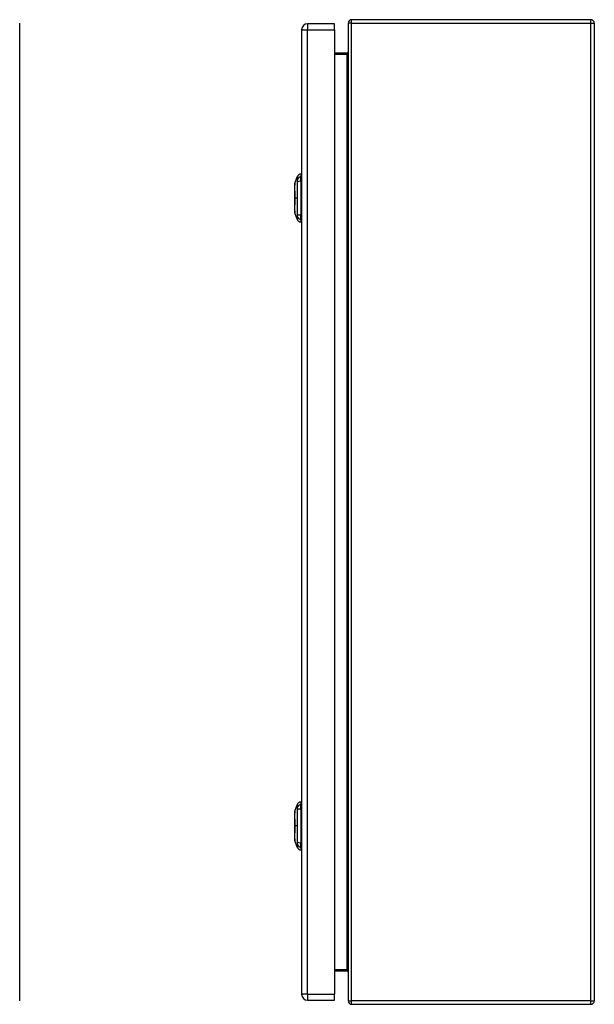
# Model space of a CAD drawing. Header units: inches. Extents: x 9.2 to 89.6, y 6 to 56.3.
# Tile 7 of 8: x 53.4 to 67.5, y 19.5 to 43.5. Entities that reach past the tile are written whole.
import ezdxf

# ---------------------------------------------------------------- set-up
doc = ezdxf.new("R2010")
doc.units = ezdxf.units.IN
doc.header["$MEASUREMENT"] = 0
doc.layers.add('Visible Edges(ANSI)', color=7, linetype='Continuous', lineweight=25)
doc.layers.add('Visible Tangent Edges(ANSI)', color=7, linetype='Continuous', lineweight=25)

msp = doc.modelspace()

# ---------------------------------------------------------------- linework, layer by layer
at = {"layer": 'Visible Edges(ANSI)'}
for p, q in [((67.37, 43.504), (61.538, 43.504)), ((53.445, 19.588), (53.445, 43.42)), ((60.319, 43.26), (60.319, 19.749)), ((61.119, 43.406), (60.465, 43.406)), ((61.119, 43.26), (61.119, 43.406)), ((61.119, 43.26), (61.119, 19.749)), ((61.454, 43.42), (61.454, 19.588)), ((67.454, 43.42), (67.454, 19.588)), ((61.423, 42.691), (61.119, 42.691)), ((60.149, 39.512), (60.211, 39.672)), ((60.303, 39.746), (60.303, 39.678)), ((60.303, 39.567), (60.303, 39.678)), ((60.303, 39.567), (60.303, 38.744)), ((60.211, 38.639), (60.149, 38.799)), ((60.303, 38.633), (60.303, 38.744)), ((60.303, 38.633), (60.303, 38.565)), ((60.149, 24.209), (60.211, 24.369)), ((60.303, 24.443), (60.303, 24.375)), ((60.303, 24.264), (60.303, 24.375)), ((60.303, 24.264), (60.303, 23.441)), ((60.211, 23.336), (60.149, 23.496)), ((60.303, 23.33), (60.303, 23.441)), ((60.303, 23.33), (60.303, 23.262)), ((61.119, 20.317), (61.423, 20.317)), ((61.119, 19.603), (61.119, 19.749)), ((60.465, 19.603), (61.119, 19.603)), ((61.538, 19.504), (67.37, 19.504))]:
    msp.add_line(p, q, dxfattribs=at)
at = {"layer": 'Visible Edges(ANSI)', "flags": 128}
for points in [[(60.149, 39.511), (60.149, 39.51), (60.149, 39.509), (60.149, 39.507), (60.149, 39.504), (60.149, 39.5), (60.149, 39.495), (60.149, 39.49), (60.149, 39.484), (60.149, 39.477), (60.149, 39.469), (60.148, 39.46), (60.148, 39.451), (60.148, 39.441), (60.148, 39.43), (60.148, 39.419), (60.148, 39.407), (60.148, 39.394), (60.148, 39.381), (60.148, 39.367), (60.148, 39.353), (60.148, 39.338), (60.149, 39.323), (60.149, 39.308), (60.149, 39.292), (60.149, 39.275), (60.149, 39.259), (60.149, 39.242), (60.149, 39.225), (60.149, 39.208), (60.149, 39.191), (60.149, 39.173), (60.149, 39.156), (60.149, 39.139), (60.149, 39.121), (60.149, 39.104), (60.149, 39.087), (60.149, 39.069), (60.149, 39.053), (60.149, 39.036), (60.149, 39.02), (60.149, 39.004), (60.149, 38.988), (60.148, 38.973), (60.148, 38.958), (60.148, 38.944), (60.148, 38.93), (60.148, 38.917), (60.148, 38.904), (60.148, 38.892), (60.148, 38.881), (60.148, 38.87), (60.148, 38.86), (60.148, 38.851), (60.149, 38.842), (60.149, 38.835), (60.149, 38.828), (60.149, 38.821), (60.149, 38.816), (60.149, 38.811), (60.149, 38.807), (60.149, 38.804), (60.149, 38.802), (60.149, 38.801), (60.149, 38.801)], [(60.149, 24.208), (60.149, 24.207), (60.149, 24.206), (60.149, 24.204), (60.149, 24.201), (60.149, 24.197), (60.149, 24.192), (60.149, 24.187), (60.149, 24.181), (60.149, 24.174), (60.149, 24.166), (60.148, 24.157), (60.148, 24.148), (60.148, 24.138), (60.148, 24.127), (60.148, 24.116), (60.148, 24.104), (60.148, 24.091), (60.148, 24.078), (60.148, 24.064), (60.148, 24.05), (60.148, 24.035), (60.149, 24.02), (60.149, 24.005), (60.149, 23.989), (60.149, 23.972), (60.149, 23.956), (60.149, 23.939), (60.149, 23.922), (60.149, 23.905), (60.149, 23.888), (60.149, 23.87), (60.149, 23.853), (60.149, 23.836), (60.149, 23.818), (60.149, 23.801), (60.149, 23.784), (60.149, 23.766), (60.149, 23.75), (60.149, 23.733), (60.149, 23.717), (60.149, 23.701), (60.149, 23.685), (60.148, 23.67), (60.148, 23.655), (60.148, 23.641), (60.148, 23.627), (60.148, 23.614), (60.148, 23.601), (60.148, 23.589), (60.148, 23.578), (60.148, 23.567), (60.148, 23.557), (60.148, 23.548), (60.149, 23.539), (60.149, 23.532), (60.149, 23.525), (60.149, 23.518), (60.149, 23.513), (60.149, 23.508), (60.149, 23.504), (60.149, 23.501), (60.149, 23.499), (60.149, 23.498), (60.149, 23.498)]]:
    msp.add_lwpolyline(points, dxfattribs=at)
at = {"layer": 'Visible Edges(ANSI)'}
for centre, radius, start, end in [((61.538, 43.42), 0.084, 90, 180), ((67.37, 43.42), 0.084, 0, 90), ((60.465, 43.26), 0.146, 90, 180), ((61.423, 42.722), 0.031, 270, 0), ((60.321, 39.629), 0.118, 98.6009, 158.7495), ((60.296, 39.687), 0.0394, 53.1301, 78.463), ((60.154, 39.511), 0.00492, 158.7495, 179.7912), ((60.154, 38.801), 0.00492, 180.2088, 201.2505), ((60.321, 38.682), 0.118, 201.2505, 261.3991), ((60.296, 38.624), 0.0394, 281.537, 306.8699), ((60.321, 24.326), 0.118, 98.6009, 158.7495), ((60.296, 24.384), 0.0394, 53.1301, 78.463), ((60.154, 24.208), 0.00492, 158.7495, 179.7912), ((60.154, 23.498), 0.00492, 180.2088, 201.2505), ((60.321, 23.379), 0.118, 201.2505, 261.3991), ((60.296, 23.321), 0.0394, 281.537, 306.8699), ((61.423, 20.286), 0.031, 0, 90), ((60.465, 19.749), 0.146, 180, 270), ((61.538, 19.588), 0.084, 180, 270), ((67.37, 19.588), 0.084, 270, 0)]:
    msp.add_arc(centre, radius, start, end, dxfattribs=at)
at = {"layer": 'Visible Tangent Edges(ANSI)'}
for p, q in [((61.538, 43.42), (61.538, 43.504)), ((67.37, 43.42), (67.37, 43.504)), ((60.319, 43.26), (60.465, 43.26)), ((60.465, 43.406), (60.465, 43.26)), ((60.465, 19.749), (60.465, 43.26)), ((60.465, 43.26), (61.119, 43.26)), ((61.538, 43.42), (61.454, 43.42)), ((61.538, 19.588), (61.538, 43.42)), ((61.538, 43.42), (67.37, 43.42)), ((67.37, 43.42), (67.454, 43.42)), ((67.37, 19.588), (67.37, 43.42)), ((61.119, 42.66), (61.423, 42.66)), ((61.423, 42.691), (61.423, 42.66)), ((61.423, 42.66), (61.423, 20.348)), ((60.149, 39.156), (60.149, 39.156)), ((60.211, 39.156), (60.149, 39.156)), ((60.149, 23.853), (60.149, 23.853)), ((60.211, 23.853), (60.149, 23.853)), ((61.423, 20.348), (61.119, 20.348)), ((61.423, 20.317), (61.423, 20.348)), ((60.465, 19.749), (60.319, 19.749)), ((60.465, 19.749), (60.465, 19.603)), ((60.465, 19.749), (61.119, 19.749)), ((61.454, 19.588), (61.538, 19.588)), ((61.538, 19.504), (61.538, 19.588)), ((67.37, 19.588), (61.538, 19.588)), ((67.37, 19.504), (67.37, 19.588)), ((67.37, 19.588), (67.454, 19.588))]:
    msp.add_line(p, q, dxfattribs=at)
at = {"layer": 'Visible Tangent Edges(ANSI)', "flags": 128}
for points in [[(60.211, 39.672), (60.211, 39.672), (60.211, 39.672), (60.211, 39.671), (60.211, 39.67), (60.211, 39.669), (60.211, 39.667), (60.211, 39.666), (60.211, 39.664), (60.211, 39.661), (60.211, 39.659), (60.211, 39.656), (60.21, 39.653), (60.21, 39.65), (60.21, 39.646), (60.21, 39.642), (60.21, 39.638), (60.21, 39.634), (60.21, 39.629), (60.21, 39.625), (60.21, 39.62), (60.21, 39.615), (60.21, 39.609), (60.21, 39.604), (60.21, 39.596)], [(60.149, 39.43), (60.149, 39.437), (60.149, 39.443), (60.149, 39.449), (60.149, 39.455), (60.149, 39.46), (60.149, 39.465), (60.149, 39.47), (60.149, 39.475), (60.149, 39.479), (60.149, 39.484), (60.149, 39.488), (60.149, 39.491), (60.149, 39.495), (60.149, 39.498), (60.149, 39.5), (60.149, 39.503), (60.149, 39.505), (60.149, 39.507), (60.149, 39.509), (60.149, 39.51), (60.149, 39.511), (60.149, 39.512), (60.149, 39.512), (60.149, 39.512)], [(60.149, 39.383), (60.149, 39.385), (60.149, 39.387), (60.149, 39.39), (60.149, 39.392), (60.149, 39.394), (60.149, 39.396), (60.149, 39.398), (60.149, 39.4), (60.149, 39.402), (60.149, 39.404), (60.149, 39.406), (60.149, 39.408), (60.149, 39.41), (60.149, 39.412), (60.149, 39.414), (60.149, 39.416), (60.149, 39.417), (60.149, 39.419), (60.149, 39.421), (60.149, 39.423), (60.149, 39.425), (60.149, 39.427), (60.149, 39.428), (60.149, 39.43)], [(60.149, 39.156), (60.149, 39.166), (60.149, 39.176), (60.149, 39.186), (60.149, 39.197), (60.149, 39.207), (60.149, 39.217), (60.149, 39.227), (60.149, 39.237), (60.149, 39.247), (60.149, 39.257), (60.149, 39.267), (60.149, 39.277), (60.149, 39.286), (60.149, 39.296), (60.149, 39.305), (60.149, 39.314), (60.149, 39.324), (60.149, 39.333), (60.149, 39.341), (60.149, 39.35), (60.149, 39.359), (60.149, 39.367), (60.149, 39.375), (60.149, 39.383)], [(60.21, 39.596), (60.21, 39.595), (60.21, 39.594), (60.21, 39.593), (60.21, 39.593), (60.21, 39.592), (60.21, 39.591), (60.21, 39.59), (60.21, 39.59), (60.21, 39.589), (60.21, 39.588), (60.21, 39.587), (60.21, 39.586), (60.21, 39.585), (60.21, 39.584), (60.21, 39.584), (60.21, 39.583), (60.21, 39.582), (60.21, 39.581), (60.21, 39.58), (60.21, 39.579), (60.21, 39.578), (60.21, 39.577), (60.21, 39.575), (60.21, 39.574)], [(60.21, 39.574), (60.21, 39.573), (60.21, 39.572), (60.21, 39.571), (60.21, 39.57), (60.21, 39.569), (60.21, 39.568), (60.21, 39.566), (60.21, 39.565), (60.21, 39.564), (60.21, 39.563), (60.21, 39.562), (60.21, 39.56), (60.21, 39.559), (60.21, 39.558), (60.21, 39.556), (60.21, 39.555), (60.21, 39.554), (60.21, 39.552), (60.21, 39.551), (60.21, 39.55), (60.21, 39.548), (60.21, 39.547), (60.21, 39.546), (60.21, 39.544)], [(60.21, 39.544), (60.21, 39.526), (60.21, 39.511), (60.21, 39.495), (60.21, 39.48), (60.21, 39.464), (60.21, 39.448), (60.21, 39.432), (60.21, 39.417), (60.21, 39.401), (60.21, 39.385), (60.21, 39.368), (60.21, 39.352), (60.211, 39.336), (60.211, 39.32), (60.211, 39.304), (60.211, 39.287), (60.211, 39.271), (60.211, 39.254), (60.211, 39.238), (60.211, 39.222), (60.211, 39.205), (60.211, 39.189), (60.211, 39.172), (60.211, 39.156)], [(60.149, 38.928), (60.149, 38.936), (60.149, 38.944), (60.149, 38.953), (60.149, 38.961), (60.149, 38.97), (60.149, 38.979), (60.149, 38.988), (60.149, 38.997), (60.149, 39.006), (60.149, 39.016), (60.149, 39.025), (60.149, 39.035), (60.149, 39.044), (60.149, 39.054), (60.149, 39.064), (60.149, 39.074), (60.149, 39.084), (60.149, 39.094), (60.149, 39.104), (60.149, 39.115), (60.149, 39.125), (60.149, 39.135), (60.149, 39.145), (60.149, 39.156)], [(60.211, 39.156), (60.211, 39.139), (60.211, 39.123), (60.211, 39.106), (60.211, 39.09), (60.211, 39.073), (60.211, 39.057), (60.211, 39.04), (60.211, 39.024), (60.211, 39.008), (60.211, 38.991), (60.211, 38.975), (60.21, 38.959), (60.21, 38.943), (60.21, 38.927), (60.21, 38.911), (60.21, 38.895), (60.21, 38.879), (60.21, 38.863), (60.21, 38.847), (60.21, 38.832), (60.21, 38.816), (60.21, 38.801), (60.21, 38.785), (60.21, 38.767)], [(60.149, 38.881), (60.149, 38.883), (60.149, 38.885), (60.149, 38.886), (60.149, 38.888), (60.149, 38.89), (60.149, 38.892), (60.149, 38.894), (60.149, 38.896), (60.149, 38.898), (60.149, 38.9), (60.149, 38.901), (60.149, 38.903), (60.149, 38.905), (60.149, 38.907), (60.149, 38.909), (60.149, 38.911), (60.149, 38.913), (60.149, 38.915), (60.149, 38.918), (60.149, 38.92), (60.149, 38.922), (60.149, 38.924), (60.149, 38.926), (60.149, 38.928)], [(60.149, 38.799), (60.149, 38.799), (60.149, 38.799), (60.149, 38.8), (60.149, 38.801), (60.149, 38.802), (60.149, 38.804), (60.149, 38.806), (60.149, 38.808), (60.149, 38.811), (60.149, 38.814), (60.149, 38.817), (60.149, 38.82), (60.149, 38.824), (60.149, 38.828), (60.149, 38.832), (60.149, 38.836), (60.149, 38.841), (60.149, 38.846), (60.149, 38.851), (60.149, 38.857), (60.149, 38.862), (60.149, 38.868), (60.149, 38.875), (60.149, 38.881)], [(60.21, 38.767), (60.21, 38.764), (60.21, 38.762), (60.21, 38.759), (60.21, 38.756), (60.21, 38.754), (60.21, 38.751), (60.21, 38.749), (60.21, 38.746), (60.21, 38.744), (60.21, 38.741), (60.21, 38.739), (60.21, 38.737), (60.21, 38.735), (60.21, 38.733), (60.21, 38.731), (60.21, 38.729), (60.21, 38.727), (60.21, 38.725), (60.21, 38.723), (60.21, 38.722), (60.21, 38.72), (60.21, 38.718), (60.21, 38.717), (60.21, 38.716)], [(60.21, 38.716), (60.21, 38.707), (60.21, 38.702), (60.21, 38.697), (60.21, 38.691), (60.21, 38.686), (60.21, 38.682), (60.21, 38.677), (60.21, 38.673), (60.21, 38.669), (60.21, 38.665), (60.21, 38.662), (60.21, 38.658), (60.211, 38.655), (60.211, 38.653), (60.211, 38.65), (60.211, 38.648), (60.211, 38.646), (60.211, 38.644), (60.211, 38.642), (60.211, 38.641), (60.211, 38.64), (60.211, 38.64), (60.211, 38.639), (60.211, 38.639)], [(60.211, 24.369), (60.211, 24.369), (60.211, 24.369), (60.211, 24.368), (60.211, 24.367), (60.211, 24.366), (60.211, 24.364), (60.211, 24.363), (60.211, 24.361), (60.211, 24.358), (60.211, 24.356), (60.211, 24.353), (60.21, 24.35), (60.21, 24.347), (60.21, 24.343), (60.21, 24.339), (60.21, 24.335), (60.21, 24.331), (60.21, 24.326), (60.21, 24.322), (60.21, 24.317), (60.21, 24.312), (60.21, 24.306), (60.21, 24.301), (60.21, 24.293)], [(60.21, 24.293), (60.21, 24.292), (60.21, 24.291), (60.21, 24.29), (60.21, 24.29), (60.21, 24.289), (60.21, 24.288), (60.21, 24.287), (60.21, 24.287), (60.21, 24.286), (60.21, 24.285), (60.21, 24.284), (60.21, 24.283), (60.21, 24.282), (60.21, 24.281), (60.21, 24.281), (60.21, 24.28), (60.21, 24.279), (60.21, 24.278), (60.21, 24.277), (60.21, 24.276), (60.21, 24.275), (60.21, 24.274), (60.21, 24.272), (60.21, 24.271)], [(60.21, 24.271), (60.21, 24.27), (60.21, 24.269), (60.21, 24.268), (60.21, 24.267), (60.21, 24.266), (60.21, 24.265), (60.21, 24.263), (60.21, 24.262), (60.21, 24.261), (60.21, 24.26), (60.21, 24.259), (60.21, 24.257), (60.21, 24.256), (60.21, 24.255), (60.21, 24.253), (60.21, 24.252), (60.21, 24.251), (60.21, 24.249), (60.21, 24.248), (60.21, 24.247), (60.21, 24.245), (60.21, 24.244), (60.21, 24.243), (60.21, 24.241)], [(60.21, 24.241), (60.21, 24.223), (60.21, 24.208), (60.21, 24.192), (60.21, 24.177), (60.21, 24.161), (60.21, 24.145), (60.21, 24.129), (60.21, 24.114), (60.21, 24.098), (60.21, 24.082), (60.21, 24.065), (60.21, 24.049), (60.211, 24.033), (60.211, 24.017), (60.211, 24.001), (60.211, 23.984), (60.211, 23.968), (60.211, 23.951), (60.211, 23.935), (60.211, 23.919), (60.211, 23.902), (60.211, 23.886), (60.211, 23.869), (60.211, 23.853)], [(60.149, 24.127), (60.149, 24.134), (60.149, 24.14), (60.149, 24.146), (60.149, 24.152), (60.149, 24.157), (60.149, 24.162), (60.149, 24.167), (60.149, 24.172), (60.149, 24.176), (60.149, 24.181), (60.149, 24.185), (60.149, 24.188), (60.149, 24.192), (60.149, 24.195), (60.149, 24.197), (60.149, 24.2), (60.149, 24.202), (60.149, 24.204), (60.149, 24.206), (60.149, 24.207), (60.149, 24.208), (60.149, 24.209), (60.149, 24.209), (60.149, 24.209)], [(60.149, 24.08), (60.149, 24.082), (60.149, 24.084), (60.149, 24.087), (60.149, 24.089), (60.149, 24.091), (60.149, 24.093), (60.149, 24.095), (60.149, 24.097), (60.149, 24.099), (60.149, 24.101), (60.149, 24.103), (60.149, 24.105), (60.149, 24.107), (60.149, 24.109), (60.149, 24.111), (60.149, 24.113), (60.149, 24.114), (60.149, 24.116), (60.149, 24.118), (60.149, 24.12), (60.149, 24.122), (60.149, 24.124), (60.149, 24.125), (60.149, 24.127)], [(60.149, 23.853), (60.149, 23.863), (60.149, 23.873), (60.149, 23.883), (60.149, 23.894), (60.149, 23.904), (60.149, 23.914), (60.149, 23.924), (60.149, 23.934), (60.149, 23.944), (60.149, 23.954), (60.149, 23.964), (60.149, 23.974), (60.149, 23.983), (60.149, 23.993), (60.149, 24.002), (60.149, 24.011), (60.149, 24.021), (60.149, 24.03), (60.149, 24.038), (60.149, 24.047), (60.149, 24.056), (60.149, 24.064), (60.149, 24.072), (60.149, 24.08)], [(60.149, 23.625), (60.149, 23.633), (60.149, 23.641), (60.149, 23.65), (60.149, 23.658), (60.149, 23.667), (60.149, 23.676), (60.149, 23.685), (60.149, 23.694), (60.149, 23.703), (60.149, 23.713), (60.149, 23.722), (60.149, 23.732), (60.149, 23.741), (60.149, 23.751), (60.149, 23.761), (60.149, 23.771), (60.149, 23.781), (60.149, 23.791), (60.149, 23.801), (60.149, 23.812), (60.149, 23.822), (60.149, 23.832), (60.149, 23.842), (60.149, 23.853)], [(60.211, 23.853), (60.211, 23.836), (60.211, 23.82), (60.211, 23.803), (60.211, 23.787), (60.211, 23.77), (60.211, 23.754), (60.211, 23.737), (60.211, 23.721), (60.211, 23.705), (60.211, 23.688), (60.211, 23.672), (60.21, 23.656), (60.21, 23.64), (60.21, 23.624), (60.21, 23.608), (60.21, 23.592), (60.21, 23.576), (60.21, 23.56), (60.21, 23.544), (60.21, 23.529), (60.21, 23.513), (60.21, 23.498), (60.21, 23.482), (60.21, 23.464)], [(60.149, 23.578), (60.149, 23.58), (60.149, 23.582), (60.149, 23.583), (60.149, 23.585), (60.149, 23.587), (60.149, 23.589), (60.149, 23.591), (60.149, 23.593), (60.149, 23.595), (60.149, 23.597), (60.149, 23.598), (60.149, 23.6), (60.149, 23.602), (60.149, 23.604), (60.149, 23.606), (60.149, 23.608), (60.149, 23.61), (60.149, 23.612), (60.149, 23.615), (60.149, 23.617), (60.149, 23.619), (60.149, 23.621), (60.149, 23.623), (60.149, 23.625)], [(60.149, 23.496), (60.149, 23.496), (60.149, 23.496), (60.149, 23.497), (60.149, 23.498), (60.149, 23.499), (60.149, 23.501), (60.149, 23.503), (60.149, 23.505), (60.149, 23.508), (60.149, 23.511), (60.149, 23.514), (60.149, 23.517), (60.149, 23.521), (60.149, 23.525), (60.149, 23.529), (60.149, 23.533), (60.149, 23.538), (60.149, 23.543), (60.149, 23.548), (60.149, 23.554), (60.149, 23.559), (60.149, 23.565), (60.149, 23.572), (60.149, 23.578)], [(60.21, 23.464), (60.21, 23.461), (60.21, 23.459), (60.21, 23.456), (60.21, 23.453), (60.21, 23.451), (60.21, 23.448), (60.21, 23.446), (60.21, 23.443), (60.21, 23.441), (60.21, 23.438), (60.21, 23.436), (60.21, 23.434), (60.21, 23.432), (60.21, 23.43), (60.21, 23.428), (60.21, 23.426), (60.21, 23.424), (60.21, 23.422), (60.21, 23.42), (60.21, 23.419), (60.21, 23.417), (60.21, 23.415), (60.21, 23.414), (60.21, 23.413)], [(60.21, 23.413), (60.21, 23.404), (60.21, 23.399), (60.21, 23.394), (60.21, 23.388), (60.21, 23.383), (60.21, 23.379), (60.21, 23.374), (60.21, 23.37), (60.21, 23.366), (60.21, 23.362), (60.21, 23.359), (60.21, 23.355), (60.211, 23.352), (60.211, 23.35), (60.211, 23.347), (60.211, 23.345), (60.211, 23.343), (60.211, 23.341), (60.211, 23.339), (60.211, 23.338), (60.211, 23.337), (60.211, 23.337), (60.211, 23.336), (60.211, 23.336)]]:
    msp.add_lwpolyline(points, dxfattribs=at)
at = {"layer": 'Visible Tangent Edges(ANSI)'}
for centre, major_axis, ratio, start_param, end_param in [((61.423, 42.722), (0, -0.062), 0.5, 0, 1.570796), ((60.323, 39.568), (-0.117, -0.016), 0.948273, 4.754759, 5.892029), ((60.323, 39.53), (-0.118, 0.005), 0.314585, 4.896593, 6.033863), ((60.323, 38.781), (-0.118, -0.005), 0.314585, 0.249322, 1.386592), ((60.323, 38.743), (-0.117, 0.016), 0.948273, 0.391156, 1.528426), ((60.323, 24.265), (-0.117, -0.016), 0.948273, 4.754759, 5.892029), ((60.323, 24.227), (-0.118, 0.005), 0.314585, 4.896593, 6.033863), ((60.323, 23.478), (-0.118, -0.005), 0.314585, 0.249322, 1.386592), ((60.323, 23.44), (-0.117, 0.016), 0.948273, 0.391156, 1.528426), ((61.423, 20.286), (0, 0.062), 0.5, 4.712389, 6.283185)]:
    msp.add_ellipse(centre, major_axis=major_axis, ratio=ratio, start_param=start_param, end_param=end_param, dxfattribs=at)

doc.saveas('drawing.dxf')
